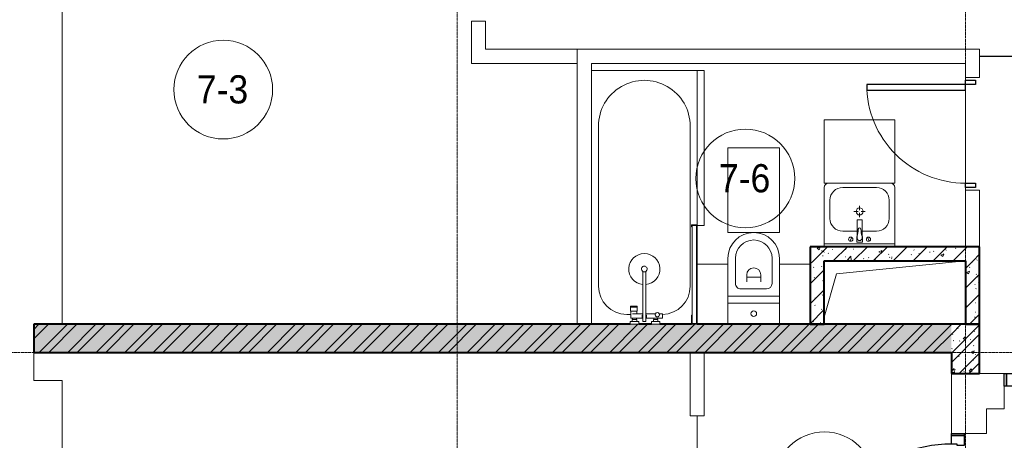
# Model space of a CAD drawing. Header units: millimetres. Extents: x 5617 to 103266, y 7718 to 198901.
# Tile 10 of 51: x 28634 to 35609, y 70177 to 73160. Entities that reach past the tile are written whole.
import ezdxf

# ---------------------------------------------------------------- set-up
doc = ezdxf.new("R2010")
doc.units = ezdxf.units.MM
doc.linetypes.add('ADSK_Линия сетки', pattern=[25, 20, -2.5, 0, -2.5])
doc.linetypes.add('Линия сетки', pattern=[25, 20, -2.5, 0, -2.5])
for name, color, linetype, lineweight in [('Двери', 7, 'Continuous', 18), ('Каркас_Импост', 7, 'Continuous', 30), ('Марки помещений', 7, 'Continuous', 20), ('Мебель', 7, 'Continuous', 18), ('Монтажный зазор', 7, 'Continuous', 30), ('Оси', 7, 'Continuous', 9), ('Панель', 7, 'Continuous', 30), ('Перекрытия', 7, 'Continuous', 18), ('Сантехнические приборы', 7, 'Continuous', 18), ('Стены', 7, 'Continuous', 18), ('Стены разрез', 7, 'Continuous', 40)]:
    doc.layers.add(name, color=color, linetype=linetype, lineweight=lineweight)
doc.styles.add('Arial_3', font='arial.ttf', dxfattribs={"width": 0.9, "height": 200})
pattern_1 = [(50, (0, 0), (218.62117, -19.1268), [22.86, -251.46]), (355, (0, 0), (-42.2919, 229.2684), [18.288, -201.168]), (100.451, (18.22, -1.6), (176.3311, 210.13963), [19.428, -213.708]), (46.184, (0, 60.96), (325.29495, -50.4516), [34.29, -377.19]), (96.636, (27.1, 56.76), (284.883, 296.9127), [29.142, -320.562]), (351.184, (0, 60.96), (284.8858, 296.9107), [27.432, -301.752]), (21, (30.48, 45.72), (181.93753, -122.7183), [22.86, -251.46]), (326, (30.48, 45.72), (74.1622, 221.0262), [18.288, -201.168]), (71.451, (45.64, 35.5), (256.10035, 98.30526), [19.428, -213.708]), (37.5, (0, 0), (3.70639, 101.465895), [3.353, -195.377, 3.353, -200.863, -201.93]), (37.5, (0, 0), (3.70639, 101.465895), [-402.946, 3.353, -198.577]), (7.5, (0, 0), (80.18358, 120.21653), [3.353, -113.081, 3.353, -190.805, -76.962]), (7.5, (0, 0), (80.18358, 120.21653), [-310.591, 3.353, -73.609]), (327.5, (-67.97, 0), (162.70865, -6.87497), [3.353, -72.847, 3.353, -234.391, -315.468]), (327.5, (-67.97, 0), (162.70865, -6.87497), [-313.944, 3.353, -312.115]), (317.5, (-98.45, 0), (177.75468, 30.51183), [3.353, -95.707, 3.353, -154.534, -224.028]), (317.5, (-98.45, 0), (177.75468, 30.51183), [-256.946, 3.353, -220.675])]
pattern_2 = [(45, (0, 0), (-101.02788, 101.02788), []), (45, (67.35, 0), (-101.02788, 101.02788), [])]
pattern_3 = [(45, (0, 0), (-70.71068, 70.71068), [])]

# ---------------------------------------------------------------- blocks, each defined once
blk = doc.blocks.new('MR_Унитаз напольный - Санузел с ванной-2499601-МКСС_K1_L15__47_700_')
at = {"layer": 'Сантехнические приборы', "color": 253, "true_color": 0xaaaaaa}
for p, q in [((-182.5, 200), (-182.5, 50)), ((182.5, 50), (182.5, 200)), ((-182.5, 50), (182.5, 50)), ((182.5, 50), (-182.5, 50)), ((-182.5, 50), (-182.5, 0)), ((-182.5, 0), (182.5, 0)), ((182.5, 0), (182.5, 50)), ((182.5, 0), (-182.5, 0)), ((-182.5, 0), (-182.5, -267.5)), ((-90, -50), (90, -50)), ((182.5, -267.5), (182.5, 0)), ((-130, -267.5), (-130, -90)), ((-50, -150), (-50, -100)), ((-50, -135), (50, -135)), ((50, -100), (50, -150)), ((130, -90), (130, -267.5))]:
    blk.add_line(p, q, dxfattribs=at)
for centre, radius, start, end in [((0, 125), 20, 0, 180), ((0, 125), 20, 180, 0), ((-90, -90), 40, 90, 180), ((90, -90), 40, 360, 90), ((0, -150), 50, 180, 0), ((0, -267.5), 182.5, 180, 360), ((0, -267.5), 130, 180, 0)]:
    blk.add_arc(centre, radius, start, end, dxfattribs=at)
blk = doc.blocks.new('MR_Зона обслуживания - MR_Зона обслуживания-2560062-МКСС_K1_L15__47_700_')
at = {"layer": 'Мебель', "lineweight": 9}
for p, q in [((182.5, 0), (-182.5, 0)), ((-182.5, 0), (-182.5, -600)), ((182.5, -600), (182.5, 0)), ((-182.5, -600), (182.5, -600))]:
    blk.add_line(p, q, dxfattribs=at)
blk = doc.blocks.new('MR_Тумба-Умывальник с зеркалом - Тумба-умывальник_500-2560066-МКСС_K1_L15__47_700_')
at = {"layer": 'Сантехнические приборы', "color": 253, "true_color": 0xaaaaaa}
for p, q in [((-250, 0), (-250, 420)), ((-120, 420), (120, 420)), ((250, 420), (250, 0)), ((-210, 200), (-210, 330)), ((0, 290), (0, 260)), ((210, 330), (210, 200)), ((-10, 250), (-40, 250)), ((0, 210), (0, 240)), ((40, 250), (10, 250)), ((-17, 73.1), (-17, 187.9)), ((-14, 190.9), (14, 190.9)), ((17, 187.9), (17, 73.1)), ((-17, 110), (-120, 110)), ((-20, 73.1), (-17, 73.1)), ((-20, 33.1), (-20, 73.1)), ((-17, 60), (-17, 73.1)), ((120, 110), (17, 110)), ((17, 73.1), (17, 60)), ((17, 73.1), (20, 73.1)), ((20, 73.1), (20, 33.1)), ((-250, 20), (250, 20)), ((-69.7, 39.8), (-55.6, 66.3)), ((20, 33.1), (-20, 33.1)), ((69.7, 39.8), (55.6, 66.3))]:
    blk.add_line(p, q, dxfattribs=at)
for centre, radius, start, end in [((-220, 420), 30, 90, 180), ((-120, 330), 90, 90, 180), ((120, 330), 90, 0, 90), ((220, 420), 30, 0, 90), ((0, 250), 25, 360, 180), ((0, 250), 25, 180, 360), ((-120, 200), 90, 180, 270), ((-14, 187.9), 3, 90, 180), ((-14, 187.9), 3, 105, 165), ((14, 187.9), 3, 0, 90), ((14, 187.9), 3, 15, 75), ((120, 200), 90, 270, 0), ((-217.6, 129.9), 208.5, 344.18231, 358.4054), ((0, 124.1), 9.19, 0, 180), ((217.6, 129.9), 208.5, 181.5946, 195.81769), ((-62.7, 53.1), 15, 0, 180), ((-62.7, 53.1), 15, 180, 0), ((0, 60), 17, 180, 0), ((62.7, 53.1), 15, 0, 180), ((62.7, 53.1), 15, 180, 0)]:
    blk.add_arc(centre, radius, start, end, dxfattribs=at)
blk = doc.blocks.new('MR_Зона обслуживания - MR_Зона обслуживания-2560071-МКСС_K1_L15__47_700_')
at = {"layer": 'Мебель', "lineweight": 9}
for p, q in [((250, 450), (-250, 450)), ((-250, 450), (-250, 0)), ((250, 0), (250, 450)), ((-250, 0), (250, 0))]:
    blk.add_line(p, q, dxfattribs=at)
blk = doc.blocks.new('MR_Ванна - Санузел с ванной_1800x750-V5-МКСС_K1_L15__47_700_')
at = {"layer": 'Сантехнические приборы', "color": 253, "true_color": 0xaaaaaa}
for p, q in [((-900, 0), (-900, 750)), ((630, 700), (-505, 700)), ((210, 750.1), (195, 750.1)), ((195, 750.1), (195, 710)), ((195, 710), (210, 710)), ((200, 715), (200, 745.1)), ((200, 745.1), (210, 745.1)), ((200, 745.1), (200, 715)), ((895, 745.1), (200, 745.1)), ((210, 715), (200, 715)), ((200, 715), (895, 715)), ((210, 745.1), (210, 750.1)), ((210, 750), (475, 750)), ((210, 710), (210, 715)), ((895, 715), (835, 715)), ((835, 715), (835, 710)), ((835, 710), (900, 710)), ((900, 750), (885, 750)), ((885, 750), (885, 745.1)), ((885, 745.1), (895, 745.1)), ((895, 745.1), (895, 715)), ((895, 715), (895, 745.1)), ((900, 710), (900, 750)), ((826.3, 504.1), (858, 504.1)), ((826.3, 480.7), (826.3, 504.1)), ((858, 504.1), (858, 386.3)), ((826.3, 386.3), (826.3, 453.7)), ((858, 468.3), (866, 468.3)), ((858, 441.4), (858, 468.3)), ((866, 441.4), (858, 441.4)), ((866, 471), (880, 471)), ((866, 439), (866, 471)), ((866, 468.3), (866, 441.4)), ((880, 439), (866, 439)), ((880, 484.8), (900, 484.8)), ((880, 425), (880, 484.8)), ((880, 471), (880, 439)), ((900, 425), (880, 425)), ((900, 484.8), (900, 425)), ((524.9, 386.3), (880, 386.3)), ((880, 363.7), (524.9, 363.7)), ((826.3, 291.7), (826.3, 363.7)), ((858, 363.7), (858, 291.7)), ((880, 386.3), (880, 363.7)), ((770.9, 276.9), (770.9, 323.9)), ((770.9, 323.9), (780, 323.9)), ((780, 276.9), (780, 323.9)), ((780, 323.9), (807.5, 323.9)), ((780, 323.9), (780, 276.9)), ((807.5, 323.9), (807.5, 276.9)), ((807.5, 278.8), (807.5, 321.6)), ((807.5, 321.6), (826.3, 321.6)), ((858, 291.7), (858, 318.6)), ((858, 318.6), (866, 318.6)), ((858, 291.7), (858, 278.8)), ((866, 291.7), (858, 291.7)), ((866, 289), (866, 321)), ((866, 321), (880, 321)), ((866, 318.6), (866, 291.7)), ((880, 289), (866, 289)), ((880, 275.2), (880, 335)), ((880, 335), (900, 335)), ((880, 321), (880, 289)), ((900, 335), (900, 275.2)), ((780, 276.9), (770.9, 276.9)), ((807.5, 276.9), (780, 276.9)), ((858, 278.8), (807.5, 278.8)), ((830, 250), (830, 278.8)), ((900, 275.2), (880, 275.2)), ((-505, 50), (630, 50))]:
    blk.add_line(p, q, dxfattribs=at)
for centre, radius, start, end in [((-505, 375), 325, 90, 270), ((630, 500), 200, 1.18568, 90), ((508.5, 375), 110, 5.91598, 354.08402), ((832.8, 467.2), 15, 90, 270), ((832.8, 467.2), 15, 244.04828, 115.95172), ((832.8, 467.2), 15, 270, 90), ((508.5, 375), 20, 90, 270), ((508.5, 375), 20, 270, 90), ((508.5, 375), 20, 325.4667, 34.5333), ((843.9, 375), 15.5, 47.00933, 132.99067), ((843.9, 375), 15.5, 227.00933, 312.99067), ((630, 250), 200, 270, 360)]:
    blk.add_arc(centre, radius, start, end, dxfattribs=at)
blk = doc.blocks.new('MR_Зона обслуживания - MR_Зона обслуживания-2560092-МКСС_K1_L15__47_700_')
at = {"layer": 'Мебель', "lineweight": 9}
for p, q in [((550, 50), (-550, 50)), ((-550, 50), (-550, 0)), ((-550, 0), (545.1, 0)), ((550, 0.1), (550, 50))]:
    blk.add_line(p, q, dxfattribs=at)
blk = doc.blocks.new('MR_Зона обслуживания - MR_Зона обслуживания-2560065-МКСС_K1_L15__47_700_')
at = {"layer": 'Мебель', "lineweight": 9}
for p, q in [((108.75, -425), (108.75, -15)), ((-108.75, -425), (108.75, -425))]:
    blk.add_line(p, q, dxfattribs=at)
blk = doc.blocks.new('MR_Зона обслуживания - MR_Зона обслуживания-V6-МКСС_K1_L15__47_700_')
at = {"layer": 'Мебель', "lineweight": 9}
blk.add_line((-108.75, -425), (108.75, -425), dxfattribs=at)
blk = doc.blocks.new('A_DOR_Door - Вн_3_Одинарная_800x2100-2943015-МКСС_K1_L15__47_700_')
at = {"layer": 'Двери', "color": 253, "lineweight": 30, "true_color": 0xaaaaaa}
for p, q in [((-380, 20), (-350, 20)), ((-380, -50), (-380, 20)), ((-350, 20), (-350, -50)), ((350, -50), (350, 20)), ((350, 20), (380, 20)), ((380, 20), (380, -50)), ((-350, -50), (-380, -50)), ((-350, -50), (-350, -750)), ((-310, -50), (-350, -50)), ((-350, -50), (-350, -750)), ((-310, -750), (-310, -50)), ((380, -50), (350, -50)), ((-350, -750), (-310, -750))]:
    blk.add_line(p, q, dxfattribs=at)
at = {"layer": 'Двери', "color": 254, "lineweight": 9, "true_color": 0xd4d4d4}
blk.add_arc((-350, -50), 700, 270, 0, dxfattribs=at)
blk = doc.blocks.new('101_Дверь_Однопольная - _НЧ_Мет_900х2100_Квартира_Пр-3606083-МКСС_K1_L15__47_700_')
at = {"layer": 'Каркас_Импост', "color": 253, "true_color": 0xaaaaaa}
for p, q in [((-535, 125), (-475, 125)), ((-535, 35), (-535, 125)), ((-475, 125), (-475, 85)), ((-475, 85), (-465, 85)), ((-465, 85), (-465, 35)), ((465, 85), (475, 85)), ((465, 35), (465, 85)), ((475, 125), (535, 125)), ((475, 85), (475, 125)), ((535, 125), (535, 35)), ((-465, 35), (-535, 35)), ((535, 35), (465, 35))]:
    blk.add_line(p, q, dxfattribs=at)
at = {"layer": 'Монтажный зазор', "color": 253, "true_color": 0xaaaaaa}
for p, q in [((-550, 125), (-535, 125)), ((-550, 35), (-550, 125)), ((-535, 125), (-535, 35)), ((535, 35), (535, 125)), ((535, 125), (550, 125)), ((550, 125), (550, 35)), ((-535, 35), (-550, 35)), ((550, 35), (535, 35))]:
    blk.add_line(p, q, dxfattribs=at)
at = {"layer": 'Панель', "color": 253, "true_color": 0xaaaaaa}
for p, q in [((-475, 1075), (-435, 1075)), ((-475, 125), (-475, 1075)), ((-435, 1075), (-435, 125)), ((-435, 125), (-475, 125))]:
    blk.add_line(p, q, dxfattribs=at)
blk.add_arc((-475, 125), 950, 0, 90, dxfattribs=at)
blk = doc.blocks.new('135_SLK_K1_AR_rvt-1-МКСС_K1_L15__47_700_')
at = {"layer": 'Стены разрез', "lineweight": 9, "true_color": 0xaaaaaa}
h = blk.add_hatch(dxfattribs=at)
h.set_pattern_fill('FP_1', color=253, style=0, pattern_type=2)
h.set_pattern_definition(pattern_1)
h.paths.add_polyline_path([(21650, 71450), (21650, 71550), (20450, 71550), (20450, 71450), (21550, 71450)])
h = blk.add_hatch(dxfattribs=at)
h.set_pattern_fill('FP_3', color=253, style=0, pattern_type=2)
h.set_pattern_definition(pattern_3)
h.paths.add_polyline_path([(21650, 71450), (21650, 71550), (20450, 71550), (20450, 71450), (21550, 71450)])
h = blk.add_hatch(dxfattribs=at)
h.set_pattern_fill('FP_1', color=253, style=0, pattern_type=2)
h.set_pattern_definition(pattern_1)
h.paths.add_polyline_path([(20550, 71000), (20550, 71450), (20450, 71450), (20450, 71000)])
h = blk.add_hatch(dxfattribs=at)
h.set_pattern_fill('FP_3', color=253, style=0, pattern_type=2)
h.set_pattern_definition(pattern_3)
h.paths.add_polyline_path([(20550, 71000), (20550, 71450), (20450, 71450), (20450, 71000)])
h = blk.add_hatch(dxfattribs=at)
h.set_pattern_fill('FP_1', color=253, style=0, pattern_type=2)
h.set_pattern_definition(pattern_1)
h.paths.add_polyline_path([(21650, 71000), (21650, 71450), (21550, 71450), (21550, 71000)])
h = blk.add_hatch(dxfattribs=at)
h.set_pattern_fill('FP_3', color=253, style=0, pattern_type=2)
h.set_pattern_definition(pattern_3)
h.paths.add_polyline_path([(21650, 71000), (21650, 71450), (21550, 71450), (21550, 71000)])
h = blk.add_hatch(dxfattribs=at)
h.set_pattern_fill('FP_1', color=253, style=0, pattern_type=2)
h.set_pattern_definition(pattern_1)
h.paths.add_polyline_path([(21450, 70800), (21450, 71000), (14950, 71000), (14950, 70800), (20778.1, 70800)])
h = blk.add_hatch(dxfattribs=at)
h.set_pattern_fill('FP_2', color=253, style=0, pattern_type=2)
h.set_pattern_definition(pattern_2)
h.paths.add_polyline_path([(21450, 70800), (21450, 71000), (14950, 71000), (14950, 70800), (20778.1, 70800)])
h = blk.add_hatch(dxfattribs=at)
h.set_pattern_fill('FP_1', color=253, style=0, pattern_type=2)
h.set_pattern_definition(pattern_1)
h.paths.add_polyline_path([(21465.4, 70650), (21650, 70650), (21650, 71000), (21450, 71000), (21450, 70650)])
h = blk.add_hatch(dxfattribs=at)
h.set_pattern_fill('FP_2', color=253, style=0, pattern_type=2)
h.set_pattern_definition(pattern_2)
h.paths.add_polyline_path([(21465.4, 70650), (21650, 70650), (21650, 71000), (21450, 71000), (21450, 70650)])
at = {"color": 253, "lineweight": 18, "true_color": 0xaaaaaa}
for p, q in [((20637.1, 71357.8), (21550, 71450)), ((20550, 71050), (20637.1, 71357.8))]:
    blk.add_line(p, q, dxfattribs=at)
at = {"layer": 'Перекрытия', "color": 253, "true_color": 0xaaaaaa}
for p, q in [((15150, 74000), (15150, 71000)), ((21550, 72730), (21550, 72750)), ((21550, 72750), (21550, 72730)), ((21550, 72000), (21550, 72660)), ((21550, 72660), (21550, 72000)), ((21550, 71950), (21550, 71970)), ((21550, 71970), (21550, 71950)), ((14950, 70800), (14950, 70600)), ((14950, 70600), (15150, 70600)), ((15150, 70600), (15150, 66900)), ((21450, 70225), (21450, 70650)), ((21650, 70650), (21825, 70650)), ((21825, 70560), (21825, 70400)), ((21825, 70400), (21700, 70400)), ((21700, 70400), (21700, 70225)), ((21700, 70225), (21540, 70225))]:
    blk.add_line(p, q, dxfattribs=at)
at = {"layer": 'Стены', "color": 253, "true_color": 0xaaaaaa}
for p, q in [((18050, 72850), (18050, 73150)), ((18150, 73150), (18050, 73150)), ((18150, 73150), (18150, 72950)), ((18150, 72950), (18800, 72950)), ((18800, 71000), (18800, 72950)), ((18900, 72950), (18800, 72950)), ((18800, 72950), (18800, 72850)), ((18900, 72950), (21550, 72950)), ((21650, 72950), (21550, 72950)), ((21650, 72950), (21650, 72900.4)), ((21650, 72900.4), (22700, 72900.4)), ((22700, 72899.6), (21650, 72899.6)), ((21650, 72899.6), (21650, 72750)), ((18050, 72850), (18150, 72850)), ((18800, 72850), (18150, 72850)), ((21550, 72850), (18900, 72850)), ((18900, 72850), (18900, 71000)), ((21550, 72750), (21550, 72850)), ((21550, 72750), (21650, 72750)), ((21550, 71550), (21550, 71950)), ((21650, 71950), (21550, 71950)), ((21650, 71950), (21650, 71550)), ((19600, 70350), (19600, 70800)), ((19700, 70800), (19700, 70350)), ((19600, 70350), (19649.6, 70350)), ((19649.6, 69050), (19649.6, 70350)), ((19650.4, 70350), (19650.4, 69050)), ((19650.4, 70350), (19700, 70350))]:
    blk.add_line(p, q, dxfattribs=at)
at = {"layer": 'Стены разрез', "color": 253, "true_color": 0xaaaaaa}
for p, q in [((21650, 71550), (20450, 71550)), ((20450, 71550), (20450, 71450)), ((21650, 71450), (21650, 71550)), ((20450, 71450), (20450, 71000)), ((20550, 71450), (21550, 71450)), ((20550, 71000), (20550, 71450)), ((21550, 71450), (21550, 71000)), ((21650, 71000), (21650, 71450)), ((19175.2, 71000), (14950, 71000)), ((14950, 71000), (14950, 70800)), ((19325, 71000), (19235, 71000)), ((19610, 71000), (19384.8, 71000)), ((21450, 71000), (19650, 71000)), ((20450, 71000), (20550, 71000)), ((21650, 71000), (21450, 71000)), ((21550, 71000), (21650, 71000)), ((21650, 70650), (21650, 71000)), ((14950, 70800), (21450, 70800)), ((21450, 70800), (21450, 70650)), ((21450, 70650), (21650, 70650))]:
    blk.add_line(p, q, dxfattribs=at)
at = {"layer": 'Двери', "color": 253, "lineweight": 18, "true_color": 0xaaaaaa}
for name, p, rotation in [('A_DOR_Door - Вн_3_Одинарная_800x2100-2943015-МКСС_K1_L15__47_700_', (21600, 72350), 269.9999999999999), ('101_Дверь_Однопольная - _НЧ_Мет_900х2100_Квартира_Пр-3606083-МКСС_K1_L15__47_700_', (21575, 69675), 89.99999999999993)]:
    blk.add_blockref(name, p, dxfattribs=dict(at, rotation=rotation))
blk.add_blockref('101_Дверь_Однопольная - _НЧ_Мет_900х2100_Квартира_Пр-3606083-МКСС_K1_L15__47_700_', (22375, 70525), dxfattribs=at)
at = {"layer": 'Мебель', "color": 253, "lineweight": 18, "true_color": 0xaaaaaa}
for name, p, rotation in [('MR_Зона обслуживания - MR_Зона обслуживания-2560092-МКСС_K1_L15__47_700_', (19650, 72250), 269.9999999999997), ('MR_Зона обслуживания - MR_Зона обслуживания-2560062-МКСС_K1_L15__47_700_', (20050, 71650), 180), ('MR_Зона обслуживания - MR_Зона обслуживания-2560065-МКСС_K1_L15__47_700_', (19758.7, 71000), 180), ('MR_Зона обслуживания - MR_Зона обслуживания-V6-МКСС_K1_L15__47_700_', (20341.2, 71000), 180)]:
    blk.add_blockref(name, p, dxfattribs=dict(at, rotation=rotation))
blk.add_blockref('MR_Зона обслуживания - MR_Зона обслуживания-2560071-МКСС_K1_L15__47_700_', (20800, 72000), dxfattribs=at)
at = {"layer": 'Сантехнические приборы', "color": 253, "lineweight": 18, "true_color": 0xaaaaaa}
for name, p, rotation in [('MR_Ванна - Санузел с ванной_1800x750-V5-МКСС_K1_L15__47_700_', (18900, 71900), 269.9999999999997), ('MR_Унитаз напольный - Санузел с ванной-2499601-МКСС_K1_L15__47_700_', (20050, 71200), 180)]:
    blk.add_blockref(name, p, dxfattribs=dict(at, rotation=rotation))
blk.add_blockref('MR_Тумба-Умывальник с зеркалом - Тумба-умывальник_500-2560066-МКСС_K1_L15__47_700_', (20800, 71550), dxfattribs=at)
blk = doc.blocks.new('050_Марка_Помещение - Номер-620969-МКСС_K1_L15__47_700_')
at = {"layer": 'Марки помещений'}
blk.add_circle((0, 0), 3.5, dxfattribs=at)

msp = doc.modelspace()

# ---------------------------------------------------------------- linework, layer by layer
at = {"layer": 'Оси', "linetype": 'Линия сетки'}
for p, q in [((31734, 57340.2), (31734, 78150)), ((35334, 57340.2), (35334, 78150))]:
    msp.add_line(p, q, dxfattribs=at)
at = {"layer": 'Оси', "linetype": 'ADSK_Линия сетки'}
msp.add_line((71384, 70800), (25496.4, 70800), dxfattribs=at)

# ---------------------------------------------------------------- block references
at = {"lineweight": 5}
msp.add_blockref('135_SLK_K1_AR_rvt-1-МКСС_K1_L15__47_700_', (13784, 0), dxfattribs=at)
at = {"layer": 'Марки помещений', "xscale": 99.99999999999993, "yscale": 99.99999999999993, "zscale": 99.99999999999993}
for p in [(30075.8, 72664.1), (33774.3, 72033.8), (34334.5, 69887.1)]:
    msp.add_blockref('050_Марка_Помещение - Номер-620969-МКСС_K1_L15__47_700_', p, dxfattribs=at)

# ---------------------------------------------------------------- texts
at = {"layer": 'Марки помещений', "lineweight": 9, "char_height": 200, "width": 447.342, "attachment_point": 1, "style": 'Arial_3'}
for s, insert in [('7-3', (29889.3, 72765.8)), ('7-6', (33587.8, 72135.5))]:
    msp.add_mtext(s, dxfattribs=dict(at, insert=insert))

doc.saveas('drawing.dxf')
